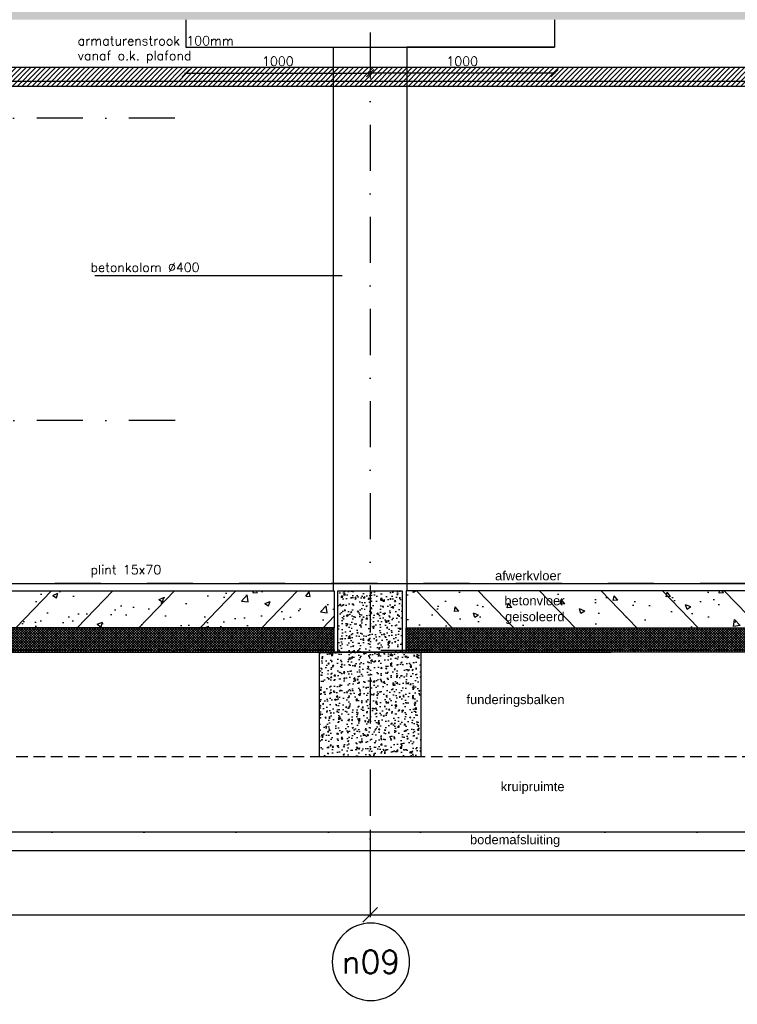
# Model space of a CAD drawing. Extents: x 102559 to 245130, y 44436 to 138999.
# Tile 4 of 30: x 157189 to 161081, y 90162 to 95506. Entities that reach past the tile are written whole.
import ezdxf
from ezdxf.enums import TextEntityAlignment as Align

# ---------------------------------------------------------------- set-up
doc = ezdxf.new("R2010")
doc.units = 0
doc.header["$LTSCALE"] = 20
doc.header["$MEASUREMENT"] = 0
doc.header["$PDSIZE"] = -1
for name, pattern in [('DASHDOT', [25, 12.5, -6.25, 0, -6.25]), ('DD1', [2.66667, 1.66667, -0.5, 0, -0.5]), ('HIDDEN2', [4.6875, 3.125, -1.5625])]:
    doc.linetypes.add(name, pattern=pattern)
doc.layers.get('0').update_dxf_attribs({"linetype": 'CONTINUOUS'})
doc.layers.get('DEFPOINTS').update_dxf_attribs({"linetype": 'CONTINUOUS'})
for name, color, linetype in [('A--01A1_ACEER', 1, 'CONTINUOUS'), ('A--A23--_F--3-', 9, 'CONTINUOUS'), ('A--L$7A3-_STRAMIEN', 3, 'CONTINUOUS'), ('A--L21--_F-23-', 4, 'CONTINUOUS'), ('A--L23--', 7, 'CONTINUOUS'), ('A--L23--_F--3-', 7, 'CONTINUOUS'), ('A--L28D1_KONSTRUKTIES', 1, 'CONTINUOUS'), ('A--L28DC1_KONSTRUKTIES', 1, 'HIDDEN2'), ('A--L31--', 2, 'CONTINUOUS'), ('A--L35-D2-_PLAFONDS', 2, 'CONTINUOUS'), ('A--L35D1_PLAFONDS', 1, 'CONTINUOUS'), ('A--M$1A-_F123-', 1, 'CONTINUOUS'), ('A--T$1A-_F123_20', 1, 'CONTINUOUS'), ('A--T$7A-_STRAMIEN', 2, 'CONTINUOUS'), ('A--T01A-25_TEKST', 2, 'CONTINUOUS'), ('STRAMIEN', 8, 'DD1')]:
    doc.layers.add(name, color=color, linetype=linetype)
doc.styles.add('ALFA-0_25', font='ROMANS')
doc.styles.add('EB2', font='ARIAL.TTF')
doc.styles.add('HIEMSTRA', font='romans.shx')
doc.dimstyles.get("Standard").update_dxf_attribs({"dimscale": 40, "dimtxt": 2.5, "dimasz": 2, "dimexe": 0.3, "dimexo": 0.3, "dimgap": 2, "dimtad": 1, "dimdec": 0, "dimzin": 0, "dimdsep": 46, "dimtxsty": 'HIEMSTRA', "dimblk1": 'OBLIQUE', "dimblk2": 'OBLIQUE', "dimsah": 1, "dimcen": 0.09, "dimdle": 0.3, "dimclrd": 1, "dimclre": 1, "dimclrt": 3, "dimadec": 0, "dimazin": 0, "dimtfac": 1, "dimtdec": 4, "dimtix": 1, "dimtmove": 2, "dimatfit": 3, "dimldrblk": 'OBLIQUE', "dimfxl": 0, "dimtvp": 625, "dimtolj": 1, "dimtzin": 0, "dimarcsym": 0})

# ---------------------------------------------------------------- blocks, each defined once
blk = doc.blocks.new('_OBLIQUE')
at = {"color": 0, "linetype": 'ByBlock'}
blk.add_line((-0.5, -0.5), (0.5, 0.5), dxfattribs=at)
blk = doc.blocks.new('*D34')
at = {"color": 1, "linetype": 'ByBlock'}
for p, q in [((159089.3, 91109.5), (159089.3, 90635.6)), ((164489.3, 91109.5), (164489.3, 90635.6)), ((159077.3, 90647.6), (164501.3, 90647.6))]:
    blk.add_line(p, q, dxfattribs=at)
at = {"layer": 'DEFPOINTS', "color": 0, "linetype": 'ByBlock'}
for p in [(159089.3, 91121.5), (164489.3, 91121.5), (164489.3, 90647.6)]:
    blk.add_point(p, dxfattribs=at)
at = {"color": 1, "linetype": 'ByBlock', "xscale": 80, "yscale": 80, "zscale": 80, "rotation": 180}
blk.add_blockref('_OBLIQUE', (159089.3, 90647.6), dxfattribs=at)
at = {"color": 1, "linetype": 'ByBlock', "xscale": 80, "yscale": 80, "zscale": 80}
blk.add_blockref('_OBLIQUE', (164489.3, 90647.6), dxfattribs=at)
at = {"color": 3, "linetype": 'ByBlock', "insert": (161789.3, 90777.6), "char_height": 100, "attachment_point": 5, "style": 'HIEMSTRA'}
blk.add_mtext('\\A1;5400', dxfattribs=at)
blk = doc.blocks.new('*D43')
at = {"color": 1, "linetype": 'ByBlock'}
blk.add_line((158083.3, 95215.6), (159095.3, 95215.6), dxfattribs=at)
at = {"layer": 'DEFPOINTS', "color": 0, "linetype": 'ByBlock'}
for p in [(158089.3, 95215.6), (159089.3, 95215.6), (159089.3, 95215.6)]:
    blk.add_point(p, dxfattribs=at)
at = {"color": 1, "linetype": 'ByBlock', "xscale": 40, "yscale": 40, "zscale": 40, "rotation": 180}
blk.add_blockref('_OBLIQUE', (158089.3, 95215.6), dxfattribs=at)
at = {"color": 1, "linetype": 'ByBlock', "xscale": 40, "yscale": 40, "zscale": 40}
blk.add_blockref('_OBLIQUE', (159089.3, 95215.6), dxfattribs=at)
at = {"color": 2, "linetype": 'ByBlock', "insert": (158589.3, 95280.6), "char_height": 50, "attachment_point": 5, "style": 'HIEMSTRA'}
blk.add_mtext('\\A1;1000', dxfattribs=at)
blk = doc.blocks.new('*D48')
at = {"color": 1, "linetype": 'ByBlock'}
blk.add_line((160095.3, 95215.6), (159083.3, 95215.6), dxfattribs=at)
at = {"layer": 'DEFPOINTS', "color": 0, "linetype": 'ByBlock'}
for p in [(159089.3, 95215.6), (159089.3, 95215.6), (160089.3, 95215.6)]:
    blk.add_point(p, dxfattribs=at)
at = {"color": 1, "linetype": 'ByBlock', "xscale": 40, "yscale": 40, "zscale": 40, "rotation": 180}
blk.add_blockref('_OBLIQUE', (159089.3, 95215.6), dxfattribs=at)
at = {"color": 1, "linetype": 'ByBlock', "xscale": 40, "yscale": 40, "zscale": 40}
blk.add_blockref('_OBLIQUE', (160089.3, 95215.6), dxfattribs=at)
at = {"color": 2, "linetype": 'ByBlock', "insert": (159589.3, 95280.6), "char_height": 50, "attachment_point": 5, "style": 'HIEMSTRA'}
blk.add_mtext('\\A1;1000', dxfattribs=at)
blk = doc.blocks.new('*U272')
at = {"layer": 'A--L23--_F--3-', "color": 2, "linetype": 'Continuous'}
blk.add_lwpolyline([(0, 0), (0, 20), (15623.4, 20), (15623.4, 0)], dxfattribs=at)
blk = doc.blocks.new('*D216')
at = {"color": 1, "linetype": 'ByBlock'}
for p, q in [((159089.3, 91109.5), (159089.3, 90635.6)), ((164489.3, 91109.5), (164489.3, 90635.6)), ((159077.3, 90647.6), (164501.3, 90647.6))]:
    blk.add_line(p, q, dxfattribs=at)
at = {"layer": 'DEFPOINTS', "color": 0, "linetype": 'ByBlock'}
for p in [(159089.3, 91121.5), (164489.3, 91121.5), (164489.3, 90647.6)]:
    blk.add_point(p, dxfattribs=at)
at = {"color": 1, "linetype": 'ByBlock', "xscale": 80, "yscale": 80, "zscale": 80, "rotation": 180}
blk.add_blockref('_OBLIQUE', (159089.3, 90647.6), dxfattribs=at)
at = {"color": 1, "linetype": 'ByBlock', "xscale": 80, "yscale": 80, "zscale": 80}
blk.add_blockref('_OBLIQUE', (164489.3, 90647.6), dxfattribs=at)
at = {"color": 3, "linetype": 'ByBlock', "insert": (161789.3, 90777.6), "char_height": 100, "attachment_point": 5, "style": 'HIEMSTRA'}
blk.add_mtext('\\A1;5400', dxfattribs=at)

msp = doc.modelspace()

# ---------------------------------------------------------------- hatches: boundary and pattern name
at = {"layer": 'A--01A1_ACEER', "linetype": 'Continuous'}
h = msp.add_hatch(dxfattribs=at)
h.set_pattern_fill('ANSI31', color=256, scale=150, style=0)
h.set_pattern_definition([(45, (-1382.784, 200), (-13.2582521, 13.2582521), [])])
h.paths.add_polyline_path([(153861.4, 95145.9), (169402, 95145.9), (169402, 95245.9), (153861.4, 95245.9)])
at = {"layer": 'A--A23--_F--3-'}
h = msp.add_hatch(dxfattribs=at)
h.set_pattern_fill('ALFABET', color=256, scale=20, angle=1, style=0, pattern_type=2)
h.set_pattern_definition([(134, (239501.89, 1e-11), (86.32078, 83.359), []), (129, (239501.89, 1e-11), (-143.64922, -10.04493), [15, -165]), (184, (239501.9, 1e-11), (30.37155, 149.9312), [12, -132]), (78.5486, (239489.92, -0.84), (-113.27778, 139.88618), [12.74804, -140.22842]), (132.8158, (239502.59, 40), (-213.99344, -29.37358), [22.5, -247.5]), (82.3644, (239484.76, 37.55), (-183.50393, 198.05632), [19.12206, -210.3426]), (187.8158, (239502.6, 40), (-183.50378, 198.05647), [18, -198]), (158, (239482.42, 30.34), (-120.76856, -78.42802), [15, -165]), (213, (239482.42, 30.34), (-46.12453, 145.8572), [12, -132]), (107.5486, (239472.36, 23.81), (-166.89315, 67.42906), [12.74804, -140.22842]), (141.5, (239501.893, 1e-11), (-1.26964, 66.611074), [0, -130.4, 0, -134, 0, -132.5]), (171.5, (239501.89, 1e-11), (-51.229207, 79.788568), [0, -76.4, 0, -127.4, 0, -50.5]), (211.5, (239546.486, -0.78), (-106.826954, -2.64699), [0, -50, 0, -156, 0, -207]), (221.5, (239566.48, -1.13), (-116.270055, 22.05355), [0, -65, 0, -103.6, 0, -147]), (221.5, (239566.48, -1.13), (-116.270055, 22.05355), [0, -65, 0, -103.6, 0, -147])])
h.paths.add_polyline_path([(169694.3, 95505.9), (153813.2, 95505.9), (153813.3, 95755.9), (169694.3, 95755.9)])
h = msp.add_hatch(dxfattribs=at)
h.set_pattern_fill('ALFABET', color=256, scale=40, angle=1, style=0, pattern_type=2)
h.set_pattern_definition([(46, (4400, 1e-11), (-172.64155, 166.718), []), (51, (4400, 1e-11), (287.29845, -20.08986), [30, -330]), (356, (4400, 1e-11), (-60.7431, 299.8624), [24, -264]), (101.4514, (4423.94, -1.67), (226.55556, 279.77237), [25.49608, -280.45684]), (47.1842, (4398.6, 80), (427.9869, -58.74715), [45, -495]), (97.6356, (4434.27, 75.1), (367.0079, 396.11265), [38.2441, -420.6852]), (352.1842, (4398.6, 80), (367.0076, 396.1129), [36, -396]), (22, (4438.95, 60.7), (241.53712, -156.85604), [30, -330]), (327, (4438.95, 60.7), (92.24906, 291.7144), [24, -264]), (72.4514, (4459.07, 47.62), (333.7863, 134.8581), [25.49608, -280.45684]), (38.5, (4400, 1e-11), (2.53928, 133.22215), [0, -260.8, 0, -268, 0, -265]), (8.5, (4400, 1e-11), (102.45841, 159.57714), [0, -152.8, 0, -254.8, 0, -101]), (328.5, (4310.81, -1.56), (213.65391, -5.29398), [0, -100, 0, -312, 0, -414]), (318.5, (4270.82, -2.25), (232.54011, 44.1071), [0, -130, 0, -207.2, 0, -294]), (318.5, (4270.82, -2.25), (232.54011, 44.1071), [0, -130, 0, -207.2, 0, -294])])
h.paths.add_polyline_path([(158895.5, 92205.9), (153821.4, 92205.9), (153821.4, 92405.9), (158895.5, 92405.9)])
h = msp.add_hatch(dxfattribs=at)
h.set_pattern_fill('AR-CONC', color=256, scale=10, style=0, pattern_type=2)
h.set_pattern_definition([(50, (-16329.83, 30), (71.726018, -6.275213), [7.5, -82.5]), (355, (-16329.83, 30), (-13.875133, 75.219213), [6, -66]), (100.4514, (-16323.854, 29.48), (57.850938, 68.943954), [6.37402, -70.11421]), (46.1842, (-16329.83, 50), (106.724105, -16.5519), [11.25, -123.75]), (96.6356, (-16320.94, 48.62), (93.46627, 97.411787), [9.56103, -105.1713]), (351.1842, (-16329.83, 50), (93.466195, 97.41186), [9, -99]), (21, (-16319.83, 45), (59.690705, -40.261889), [7.5, -82.5]), (326, (-16319.83, 45), (24.331533, 72.515005), [6, -66]), (71.4514, (-16314.86, 41.645), (84.022263, 32.25305), [6.37402, -70.11421]), (37.5, (-16329.83, 30), (1.2159855, 33.2893854), [0, -65.2, 0, -67, 0, -66.25]), (7.5, (-16329.83, 30), (26.306954, 39.441171), [0, -38.2, 0, -63.7, 0, -25.25]), (327.5, (-16352.13, 30), (53.3822436, -2.255487), [0, -25, 0, -78, 0, -103.5]), (317.5, (-16362.13, 30), (58.318617, 10.010498), [0, -32.5, 0, -51.8, 0, -73.5])])
h.paths.add_polyline_path([(158914.3, 92405.9), (159264.3, 92405.9), (159264.3, 92070.9), (159364.3, 92070.9), (159364.3, 91505.9), (158814.3, 91505.9), (158814.3, 92070.9), (158914.3, 92070.9)])
h = msp.add_hatch(dxfattribs=at)
h.set_pattern_fill('ALFABET', color=256, scale=40, angle=1, style=0, pattern_type=2)
h.set_pattern_definition([(134, (319308.36, 0), (172.64155, 166.718), []), (129, (319308.36, 0), (-287.29845, -20.08986), [30, -330]), (184, (319308.36, 0), (60.7431, 299.8624), [24, -264]), (78.5486, (319284.42, -1.67), (-226.55556, 279.77237), [25.49608, -280.45684]), (132.8158, (319309.76, 80), (-427.9869, -58.74715), [45, -495]), (82.3644, (319274.1, 75.1), (-367.0079, 396.11265), [38.2441, -420.6852]), (187.8158, (319309.76, 80), (-367.0076, 396.1129), [36, -396]), (158, (319269.41, 60.7), (-241.53712, -156.85604), [30, -330]), (213, (319269.4, 60.7), (-92.24906, 291.7144), [24, -264]), (107.5486, (319249.3, 47.62), (-333.7863, 134.8581), [25.49608, -280.45684]), (141.5, (319308.36, 0), (-2.53928, 133.22215), [0, -260.8, 0, -268, 0, -265]), (171.5, (319308.36, 0), (-102.45841, 159.57714), [0, -152.8, 0, -254.8, 0, -101]), (211.5, (319397.55, -1.56), (-213.65391, -5.29398), [0, -100, 0, -312, 0, -414]), (221.5, (319437.54, -2.25), (-232.54011, 44.1071), [0, -130, 0, -207.2, 0, -294]), (221.5, (319437.54, -2.25), (-232.54011, 44.1071), [0, -130, 0, -207.2, 0, -294])])
h.paths.add_polyline_path([(159284.3, 92205.9), (164294.3, 92205.9), (164294.3, 92405.9), (159284.3, 92405.9)])
h = msp.add_hatch(dxfattribs=at)
h.set_pattern_fill('ALFAKRS', color=256, scale=10, style=0, pattern_type=2)
h.set_pattern_definition([(135, (237635.404, 1e-11), (7.0710678, 7.0710678), []), (45, (237635.404, 1e-11), (7.0710678, -7.0710678), [])])
h.paths.add_polyline_path([(160397.8, 92073.9), (158895.5, 92073.9), (158895.5, 92205.9), (153821.4, 92205.9), (153821.4, 92085.9), (153901.4, 92085.9), (153901.4, 92073.9)])
h = msp.add_hatch(dxfattribs=at)
h.set_pattern_fill('ALFAKRS', color=256, scale=10, style=0, pattern_type=2)
h.set_pattern_definition([(45, (86156.468, 0), (-7.0710678, 7.0710678), []), (135, (86156.468, 0), (-7.0710678, -7.0710678), [])])
h.paths.add_polyline_path([(163394.1, 92073.9), (159284.3, 92073.9), (159284.3, 92205.9), (164294.3, 92205.9), (164294.3, 92085.9), (164214.3, 92085.9), (164214.3, 92073.9)])

# ---------------------------------------------------------------- linework, layer by layer
at = {"layer": 'A--L$7A3-_STRAMIEN', "linetype": 'Continuous', "extrusion": (0, 0, -1)}
msp.add_ellipse((159094.1, 90392.3), major_axis=(-148.5, 148.5), ratio=1, dxfattribs=at)
at = {"layer": 'A--L21--_F-23-', "linetype": 'Continuous'}
for points in [[(158895.5, 92205.9), (153821.4, 92205.9), (153821.4, 92405.9), (158895.5, 92405.9)], [(158914.3, 92405.9), (159264.3, 92405.9), (159264.3, 92070.9), (159364.3, 92070.9), (159364.3, 91505.9), (158814.3, 91505.9), (158814.3, 92070.9), (158914.3, 92070.9), (158914.3, 92405.9)], [(159284.3, 92205.9), (164294.3, 92205.9), (164294.3, 92405.9), (159284.3, 92405.9)]]:
    msp.add_lwpolyline(points, close=True, dxfattribs=at)
at = {"layer": 'A--L23--'}
for points in [[(160397.8, 92073.9), (158895.5, 92073.9), (158895.5, 92205.9), (153821.4, 92205.9), (153821.4, 92085.9), (153901.4, 92085.9), (153901.4, 92073.9)], [(163394.1, 92073.9), (159284.3, 92073.9), (159284.3, 92205.9), (164294.3, 92205.9), (164294.3, 92085.9), (164214.3, 92085.9), (164214.3, 92073.9)]]:
    msp.add_lwpolyline(points, close=True, dxfattribs=at)
at = {"layer": 'A--L28D1_KONSTRUKTIES'}
msp.add_line((158089.3, 95355.9), (160089.3, 95355.9), dxfattribs=at)
for points in [[(158089.3, 95505.9), (158089.3, 95355.9), (158889.3, 95355.9), (158889.3, 92405.9)], [(160089.3, 95505.9), (160089.3, 95355.9), (159289.3, 95355.9), (159289.3, 92405.9)]]:
    msp.add_lwpolyline(points, dxfattribs=at)
at = {"layer": 'A--L28DC1_KONSTRUKTIES'}
for p, q in [((153817.8, 92085.9), (158810, 92085.9)), ((164214.3, 92085.9), (159286.3, 92085.9)), ((206357.8, 91505.9), (153737.8, 91505.9))]:
    msp.add_line(p, q, dxfattribs=at)
at = {"layer": 'A--L31--'}
msp.add_lwpolyline([(205193.3, 91095.9), (153737.8, 91095.9), (153737.8, 90995.9), (205193.3, 90995.9)], close=True, dxfattribs=at)
at = {"layer": 'A--L35-D2-_PLAFONDS'}
msp.add_lwpolyline([(162457, 95170.9), (153861.4, 95170.9), (153861.4, 95145.9), (162457, 95145.9)], dxfattribs=at)
at = {"layer": 'A--L35D1_PLAFONDS', "linetype": 'Continuous'}
msp.add_lwpolyline([(153861.4, 95145.9), (169402, 95145.9), (169402, 95245.9), (153861.4, 95245.9)], close=True, dxfattribs=at)
at = {"layer": 'A--T01A-25_TEKST'}
msp.add_line((157596.3, 94118.2), (158938.7, 94118.2), dxfattribs=at)
at = {"layer": 'STRAMIEN', "linetype": 'DASHDOT'}
for p, q in [((159089.3, 109939.1), (159089.3, 90611.2)), ((158031.2, 94970.9), (152264.3, 94970.9)), ((158031.7, 93330.9), (152264.3, 93330.9)), ((215140.2, 92445.9), (152098.7, 92445.9)), ((162898.3, 92081.6), (151764, 92081.6)), ((215249.5, 91095.9), (152270.7, 91095.9))]:
    msp.add_line(p, q, dxfattribs=at)

# ---------------------------------------------------------------- block references
at = {"layer": 'A--L23--'}
msp.add_blockref('*U272', (153820.9, 92425.9), dxfattribs=at)

# ---------------------------------------------------------------- texts
at = {"layer": 'A--01A1_ACEER', "linetype": 'Continuous', "style": 'HIEMSTRA'}
for s, p in [('armaturenstrook 100mm ', (157503.5, 95366.4)), ('vanaf o.k. plafond', (157503.5, 95286.2))]:
    msp.add_text(s, height=50, dxfattribs=at).set_placement(p)
at = {"layer": 'A--T$1A-_F123_20', "style": 'EB2'}
for s, p in [('afwerkvloer ', (160144.1, 92463.1)), ('betonvloer', (160144.1, 92327.5)), ('geisoleerd', (160144.1, 92241)), ('funderingsbalken', (160144.1, 91791.1)), ('kruipruimte', (160144.1, 91318.7)), ('bodemafsluiting', (160120.7, 91030.6))]:
    msp.add_text(s, height=50, dxfattribs=at).set_placement(p, align=Align.RIGHT)
at = {"layer": 'A--T$7A-_STRAMIEN', "style": 'ALFA-0_25'}
msp.add_text('n09', height=125, dxfattribs=at).set_placement((159094.1, 90392.3), align=Align.MIDDLE_CENTER)
at = {"layer": 'A--T01A-25_TEKST', "style": 'HIEMSTRA'}
for s, p in [('betonkolom %%c400', (157573.1, 94136.7)), ('plint 15x70', (157573.1, 92495.7))]:
    msp.add_text(s, height=50, dxfattribs=at).set_placement(p)

# ---------------------------------------------------------------- dimensions: what is measured, and where the dimension line sits
at = {"layer": 'A--M$1A-_F123-'}
for base, p1, p2, override, picture, middle in [((159089.3, 95215.6), (158089.3, 95215.6), (159089.3, 95215.6), {"dimscale": 20, "dimclrt": 2}, '*D43', (158589.3, 95280.6)), ((159089.3, 95215.6), (160089.3, 95215.6), (159089.3, 95215.6), {"dimscale": 20, "dimclrt": 2}, '*D48', (159589.3, 95280.6)), ((164489.3, 90647.6), (159089.3, 91121.5), (164489.3, 91121.5), {"dimscale": 40, "dimtxsty": 'HIEMSTRA', "dimclrt": 3}, '*D34', (161789.3, 90777.6))]:
    dim = msp.add_linear_dim(base=base, p1=p1, p2=p2, dimstyle='Standard', override=override, dxfattribs=at)
    dim.commit()
    dim.dimension.update_dxf_attribs({"geometry": picture, "text_midpoint": middle})
dim = msp.add_linear_dim(base=(159089.3, 90647.6), p1=(153689.3, 91121.5), p2=(159089.3, 91121.5), dimstyle='Standard', override={"dimscale": 40, "dimtxsty": 'HIEMSTRA', "dimclrt": 3}, dxfattribs=at)
dim.commit()
dim.dimension.update_dxf_attribs({"geometry": '*D216', "text_midpoint": (156389.3, 90777.6), "insert": (-5400, 0)})

doc.saveas('drawing.dxf')
